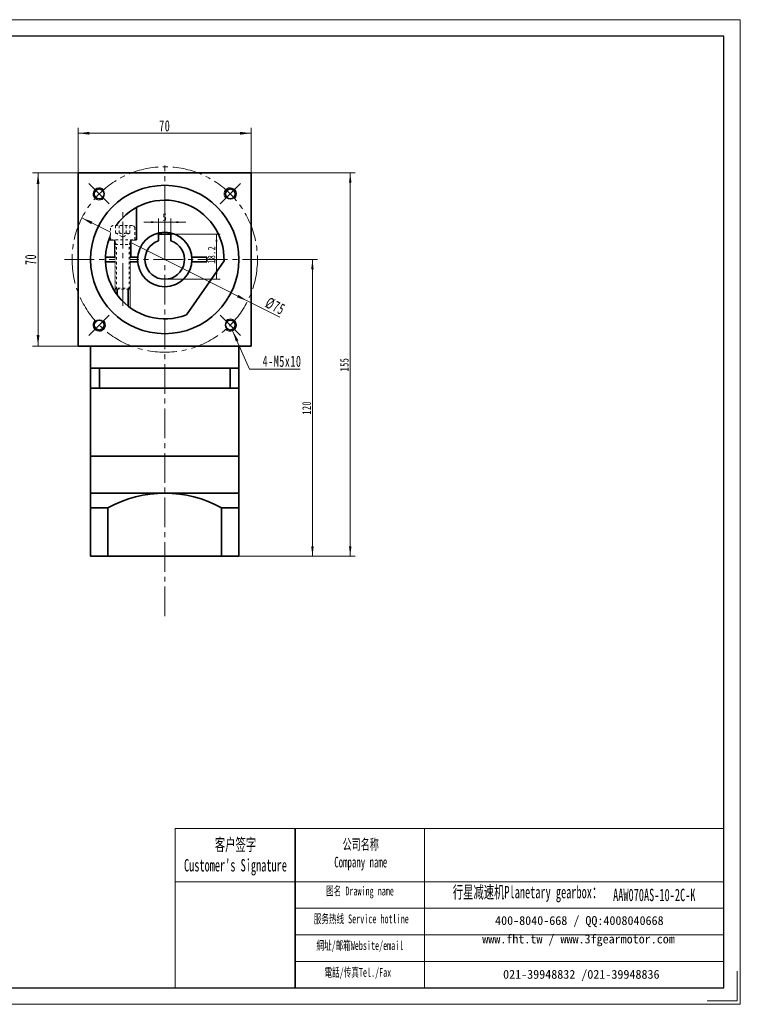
# Model space of a CAD drawing. Header units: millimetres. Extents: x 62 to 625, y -46 to 373.
# Tile 2 of 2: x 334 to 625, y -46 to 353. Entities that reach past the tile are written whole.
import ezdxf

# ---------------------------------------------------------------- set-up
doc = ezdxf.new("R2010")
doc.units = ezdxf.units.MM
doc.set_wipeout_variables(frame=1)
doc.linetypes.add('点画线', pattern=[18, 12, -2, 2, -2])
doc.linetypes.add('虚线', pattern=[2, 1, -1])
doc.layers.get('0').update_dxf_attribs({"lineweight": 35})
for name, color, linetype, lineweight in [('7标注层', 4, 'Continuous', 18), ('EB0_1', 7, 'Continuous', 35), ('SLD-0', 7, 'Continuous', 18), ('中心线层', 1, '点画线', 18), ('图框_外框线', 7, 'Continuous', 18), ('尺寸线层', 3, 'Continuous', 18), ('粗实线层', 7, 'Continuous', 35), ('细实线层', 7, 'Continuous', 18), ('虚线层', 6, '虚线', 18)]:
    doc.layers.add(name, color=color, linetype=linetype, lineweight=lineweight)
doc.styles.add('SLDTEXTSTYLE4', font='txt', dxfattribs={"width": 0.611111})
doc.styles.add('标准', font='txt', dxfattribs={"width": 0.667})
doc.dimstyles.new('a4-1-1', dxfattribs={"dimtxt": 3, "dimasz": 3, "dimexe": 1.5, "dimexo": 0, "dimgap": 0.5, "dimtad": 1, "dimdec": 3, "dimdsep": 46, "dimtxsty": '标准', "dimblk": '_CAXARROW', "dimcen": 0, "dimdle": 6, "dimazin": 2, "dimtfac": 0.707107, "dimtdec": 3, "dimtix": 1, "dimtmove": 2, "dimatfit": 3, "dimfxl": 0, "dimfrac": 2, "dimtolj": 1, "dimarcsym": 0})
doc.dimstyles.new('a4-1-1.5', dxfattribs={"dimtxt": 4.5, "dimasz": 4.5, "dimexe": 2.25, "dimexo": 0, "dimgap": 0.75, "dimtad": 1, "dimdec": 3, "dimdsep": 46, "dimtxsty": '标准', "dimblk": '_CAXARROW', "dimcen": 0, "dimdle": 9, "dimazin": 2, "dimtfac": 0.707107, "dimtdec": 3, "dimtix": 1, "dimtmove": 2, "dimatfit": 3, "dimfxl": 0, "dimfrac": 2, "dimtolj": 1, "dimarcsym": 0})
doc.dimstyles.new('标准', dxfattribs={"dimtxt": 3.5, "dimasz": 4, "dimexe": 2, "dimexo": 0, "dimtad": 1, "dimdsep": 46, "dimtxsty": '标准', "dimblk": '_CAXARROW', "dimcen": 0, "dimdle": 8, "dimazin": 2, "dimtfac": 0.707107, "dimtdec": 3, "dimtmove": 2, "dimatfit": 3, "dimfxl": 0, "dimfrac": 2, "dimtolj": 1, "dimarcsym": 0})

# ---------------------------------------------------------------- blocks, each defined once
blk = doc.blocks.new('*X23')
at = {"layer": '尺寸线层', "linetype": 'Continuous'}
for points in [[(357.56, 306.6), (362.06, 307.16), (362.06, 306.04)], [(427.56, 306.6), (423.06, 307.16), (423.06, 306.04)]]:
    blk.add_hatch(color=0, dxfattribs=at).paths.add_polyline_path(points, flags=0)
at = {"layer": '尺寸线层', "color": 0, "linetype": 'Continuous'}
for p, q in [((357.56, 290.55), (357.56, 308.85)), ((357.56, 306.6), (427.56, 306.6)), ((427.56, 290.55), (427.56, 308.85))]:
    blk.add_line(p, q, dxfattribs=at)
at = {"layer": '尺寸线层', "color": 0, "insert": (392.56, 309.58), "char_height": 4.5, "width": 9, "attachment_point": 5, "line_spacing_factor": 1.15057, "style": '标准'}
blk.add_mtext('\\T1.1;70', dxfattribs=at)
blk = doc.blocks.new('_CAXARROW')
blk.add_hatch(color=0).paths.add_polyline_path([(0, 0), (-1, 0.125), (-1, -0.125)], flags=0)
blk = doc.blocks.new('*X24')
at = {"layer": '尺寸线层', "linetype": 'Continuous'}
for points in [[(341.31, 290.55), (340.74, 286.05), (341.87, 286.05)], [(341.31, 220.55), (340.74, 225.05), (341.87, 225.05)]]:
    blk.add_hatch(color=0, dxfattribs=at).paths.add_polyline_path(points, flags=0)
at = {"layer": '尺寸线层', "color": 0, "linetype": 'Continuous'}
for p, q in [((357.56, 290.55), (339.06, 290.55)), ((341.31, 220.55), (341.31, 290.55)), ((357.56, 220.55), (339.06, 220.55))]:
    blk.add_line(p, q, dxfattribs=at)
at = {"layer": '尺寸线层', "color": 0, "insert": (338.33, 255.55), "char_height": 4.5, "width": 9, "attachment_point": 5, "rotation": 90, "line_spacing_factor": 1.15057, "style": '标准'}
blk.add_mtext('\\T1.1;70', dxfattribs=at)
blk = doc.blocks.new('*X25')
at = {"layer": '尺寸线层', "linetype": 'Continuous'}
for points in [[(359.04, 272.36), (362.81, 269.84), (363.32, 270.85)], [(426.08, 238.73), (421.81, 240.25), (422.31, 241.25)]]:
    blk.add_hatch(color=0, dxfattribs=at).paths.add_polyline_path(points, flags=0)
at = {"layer": '尺寸线层', "color": 0, "linetype": 'Continuous'}
blk.add_line((439.13, 232.19), (359.04, 272.36), dxfattribs=at)
at = {"layer": '尺寸线层', "color": 0, "insert": (437.25, 236.68), "char_height": 4.5, "width": 14.7836, "attachment_point": 5, "rotation": 333.3589, "line_spacing_factor": 1.15057, "style": '标准'}
blk.add_mtext('\\T1.1;%%C75', dxfattribs=at)
blk = doc.blocks.new('*X26')
at = {"layer": '尺寸线层', "linetype": 'Continuous'}
blk.add_hatch(color=0, dxfattribs=at).paths.add_polyline_path([(-9.87, 15.54), (-7.54, 11.66), (-8.57, 11.2)], flags=0)
at = {"layer": '尺寸线层', "color": 0, "linetype": 'Continuous'}
blk.add_line((-9.87, 15.54), (-3, 0), dxfattribs=at)
at = {"layer": '尺寸线层', "color": 0}
for p, q in [((-3, 0), (0, 0)), ((0, 0), (17.48, 0)), ((0, 0), (0, 0))]:
    blk.add_line(p, q, dxfattribs=at)
at = {"layer": '尺寸线层', "color": 0, "insert": (2.25, 0.9), "char_height": 4.5, "width": 30.4628, "attachment_point": 7, "line_spacing_factor": 1.15057, "style": '标准'}
blk.add_mtext('\\T1.1;4-M5x10', dxfattribs=at)
blk = doc.blocks.new('*X34')
at = {"layer": '中心线层'}
blk.add_line((21.5, 0), (-7.2, 0), dxfattribs=at)
at = {"layer": '虚线层'}
for p, q in [((0, 4.89), (-4.72, 4.89)), ((0, -4.89), (0, 4.89)), ((-5.7, 3.91), (-5.7, -3.91)), ((-2.7, 2.89), (-5.7, 2.89)), ((-2.7, 1.44), (-5.7, 1.44)), ((-2.7, 2.89), (-1.03, 0)), ((-2.7, -2.89), (-1.03, 0)), ((19.55, 3), (0, 3)), ((2, 2.55), (1.22, 3)), ((2, -3), (2, 3)), ((20, 2.55), (2, 2.55)), ((19.55, 3), (19.55, -3)), ((20, 2.55), (19.55, 3)), ((20, 2.55), (20, -2.55)), ((-2.7, -1.44), (-5.7, -1.44)), ((-2.7, -2.89), (-5.7, -2.89)), ((19.55, -3), (0, -3)), ((2, -2.55), (1.22, -3)), ((20, -2.55), (2, -2.55)), ((20, -2.55), (19.55, -3)), ((-4.72, -4.89), (0, -4.89))]:
    blk.add_line(p, q, dxfattribs=at)
for centre, radius, start, end in [((-4.72, 3.91), 0.978, 90, 180), ((-4.14, 2.17), 1.61, 333.4349, 26.5651), ((-8.18, 0), 5.67, 345.2529, 14.7471), ((-4.72, -3.91), 0.978, 180, 270), ((-4.14, -2.17), 1.61, 333.4349, 26.5651)]:
    blk.add_arc(centre, radius, start, end, dxfattribs=at)
blk = doc.blocks.new('234rghhf')
for p, q in [((-11.5, 8), (-11.5, 21.07)), ((-22.63, 8), (-11.5, 8)), ((-20.25, 1), (-20.25, 8)), ((-13.75, 1), (-13.75, 8)), ((-23.98, 1), (-10.95, 1)), ((10.95, 1), (17, 1)), ((17, -1), (17, 1)), ((-23.98, -1), (-10.95, -1)), ((-19.2, -14.4), (-19.2, -1)), ((-14.8, -18.89), (-14.8, -1)), ((8.77, -22.34), (23.99, -0.6)), ((10.95, -1), (17, -1))]:
    blk.add_line(p, q)
blk.add_circle((0, 0), 11)
blk.add_arc((0, 0), 24, 358.5573, 291.4427)
at = {"layer": '中心线层'}
blk.add_line((-17, -18.79), (-17, 19.14), dxfattribs=at)
at = {"layer": '细实线层'}
for p, q in [((-20, -13.27), (-20, -1)), ((-14, -19.49), (-14, -1))]:
    blk.add_line(p, q, dxfattribs=at)
blk.add_wipeout([(-17, -12), (-16.26, -12), (-14.45, -12), (-14, -11.55), (-14, 6), (-14, 6.78), (-14, 8), (-14, 8), (-12.11, 8), (-12.11, 12.72), (-12.11, 12.72), (-12.14, 12.98), (-12.24, 13.21), (-12.4, 13.41), (-12.6, 13.57), (-12.83, 13.67), (-13.09, 13.7), (-13.09, 13.7), (-14.11, 13.7), (-15.56, 13.7), (-16.26, 13.7), (-17, 13.7), (-18.44, 13.7), (-19.89, 13.7), (-20.91, 13.7), (-20.91, 13.7), (-21.17, 13.67), (-21.4, 13.57), (-21.6, 13.41), (-21.76, 13.21), (-21.86, 12.98), (-21.89, 12.72), (-21.89, 8), (-20, 8), (-20, 6.78), (-20, 6), (-20, -11.55), (-19.55, -12)]).dxf.layer = '粗实线层'
at = {"layer": '粗实线层', "rotation": 270}
blk.add_blockref('*X34', (-17, 8), dxfattribs=at)
blk = doc.blocks.new('*X35')
at = {"layer": '尺寸线层', "linetype": 'Continuous'}
for points in [[(390.06, 270.64), (387.06, 270.27), (387.06, 271.02)], [(395.06, 270.64), (398.06, 270.27), (398.06, 271.02)]]:
    blk.add_hatch(color=0, dxfattribs=at).paths.add_polyline_path(points, flags=0)
at = {"layer": '尺寸线层', "color": 0, "linetype": 'Continuous'}
for p, q in [((390.06, 265.75), (390.06, 272.14)), ((395.06, 265.75), (395.06, 272.14)), ((401.06, 270.64), (384.06, 270.64))]:
    blk.add_line(p, q, dxfattribs=at)
at = {"layer": '尺寸线层', "color": 0, "insert": (392.56, 272.59), "char_height": 3, "width": 6, "attachment_point": 5, "line_spacing_factor": 1.15057, "style": '标准'}
blk.add_mtext('\\T1.1;5', dxfattribs=at)
blk = doc.blocks.new('*X36')
at = {"layer": '尺寸线层', "linetype": 'Continuous'}
for points in [[(413.49, 265.75), (413.87, 262.75), (413.12, 262.75)], [(413.49, 247.55), (413.87, 250.55), (413.12, 250.55)]]:
    blk.add_hatch(color=0, dxfattribs=at).paths.add_polyline_path(points, flags=0)
at = {"layer": '尺寸线层', "color": 0, "linetype": 'Continuous'}
for p, q in [((390.06, 265.75), (414.99, 265.75)), ((413.49, 265.75), (413.49, 247.55)), ((392.56, 247.55), (414.99, 247.55))]:
    blk.add_line(p, q, dxfattribs=at)
at = {"layer": '尺寸线层', "color": 0, "insert": (411.51, 257.44), "char_height": 3, "width": 10.8465, "attachment_point": 5, "rotation": 90, "line_spacing_factor": 1.15057, "style": '标准'}
blk.add_mtext('\\T1.1;18.2', dxfattribs=at)
blk = doc.blocks.new('*X43')
at = {"layer": '尺寸线层', "linetype": 'Continuous'}
for points in [[(452.31, 255.55), (452.81, 251.55), (451.81, 251.55)], [(452.31, 135.55), (452.81, 139.55), (451.81, 139.55)]]:
    blk.add_hatch(color=0, dxfattribs=at).paths.add_polyline_path(points, flags=0)
at = {"layer": '尺寸线层', "color": 0, "linetype": 'Continuous'}
for p, q in [((433.12, 255.55), (454.31, 255.55)), ((452.31, 255.55), (452.31, 135.55)), ((422.56, 135.55), (454.31, 135.55))]:
    blk.add_line(p, q, dxfattribs=at)
at = {"layer": '尺寸线层', "color": 0, "insert": (449.96, 195.55), "char_height": 3.5, "width": 9.3027, "attachment_point": 5, "rotation": 90, "line_spacing_factor": 1.15057, "style": '标准'}
blk.add_mtext('\\T1.1;120', dxfattribs=at)
blk = doc.blocks.new('*X44')
at = {"layer": '尺寸线层', "linetype": 'Continuous'}
for points in [[(467.59, 290.55), (468.09, 286.55), (467.09, 286.55)], [(467.59, 135.55), (468.09, 139.55), (467.09, 139.55)]]:
    blk.add_hatch(color=0, dxfattribs=at).paths.add_polyline_path(points, flags=0)
at = {"layer": '尺寸线层', "color": 0, "linetype": 'Continuous'}
for p, q in [((427.56, 290.55), (469.59, 290.55)), ((467.59, 290.55), (467.59, 135.55)), ((422.56, 135.55), (469.59, 135.55))]:
    blk.add_line(p, q, dxfattribs=at)
at = {"layer": '尺寸线层', "color": 0, "insert": (465.23, 213.05), "char_height": 3.5, "width": 9.0755, "attachment_point": 5, "rotation": 90, "line_spacing_factor": 1.15057, "style": '标准'}
blk.add_mtext('\\T1.1;155', dxfattribs=at)

msp = doc.modelspace()

# ---------------------------------------------------------------- linework, layer by layer
msp.add_line((445.3596, 25.4142), (445.3596, -38.9456))
at = {"layer": '7标注层', "color": 0}
msp.add_line((396.8103, 25.4142), (396.8103, -38.9346), dxfattribs=at)
at = {"layer": 'EB0_1'}
for p, q in [((422.5632, 211.5456), (362.5632, 211.5456)), ((362.5632, 211.5456), (362.5632, 176.0456)), ((422.5632, 211.5456), (422.5632, 176.0456)), ((422.5632, 203.5456), (362.5632, 203.5456)), ((362.5632, 176.0456), (422.5632, 176.0456))]:
    msp.add_line(p, q, dxfattribs=at)
at = {"layer": 'EB0_1', "linetype": 'Continuous', "lineweight": 35}
for p, q in [((362.5632, 176.0456), (422.5632, 176.0456)), ((362.5632, 176.0456), (362.5632, 153.0456)), ((422.5632, 135.5456), (422.5632, 176.0456)), ((362.5632, 153.0456), (362.5632, 135.5456)), ((422.5632, 135.5456), (362.5632, 135.5456))]:
    msp.add_line(p, q, dxfattribs=at)
at = {"layer": '中心线层'}
for p, q in [((392.5632, 111.2846), (392.5632, 293.5456)), ((370.1171, 277.9917), (361.8776, 286.2311)), ((415.0092, 277.9917), (423.2487, 286.2311)), ((392.5632, 274.5456), (392.5632, 265.7175)), ((352.0083, 255.5456), (433.118, 255.5456)), ((370.1171, 233.0995), (361.8776, 224.8601)), ((415.0092, 233.0995), (423.2487, 224.8601))]:
    msp.add_line(p, q, dxfattribs=at)
msp.add_circle((392.5632, 255.5456), 37.5, dxfattribs=at)
at = {"layer": '图框_外框线'}
for p, q in [((396.8103, 25.4142), (445.3596, 25.4142)), ((445.3596, 25.4142), (445.3596, -38.9346)), ((445.3596, 25.4142), (618.6949, 25.4142)), ((497.6683, 25.4142), (497.6683, -38.9346)), ((396.8103, 3.9409), (445.3596, 3.9409)), ((445.3596, 3.9409), (618.6949, 3.9409)), ((445.3596, -6.7957), (618.6949, -6.7957)), ((445.3596, -17.5323), (618.6949, -17.5323)), ((445.3596, -28.2689), (618.6949, -28.2689))]:
    msp.add_line(p, q, dxfattribs=at)
at = {"layer": '图框_外框线', "color": 3}
msp.add_lwpolyline([(624.0573, -32.2316), (624.0573, -44.297), (611.9919, -44.297)], dxfattribs=at)
at = {"layer": '粗实线层'}
for p, q in [((357.5632, 220.5456), (357.5632, 290.5456)), ((357.5632, 290.5456), (427.5632, 290.5456)), ((427.5632, 290.5456), (427.5632, 289.6456)), ((427.5632, 220.5456), (427.5632, 289.5456)), ((357.5632, 220.5456), (357.5632, 221.4456)), ((357.5632, 220.5456), (427.5632, 220.5456)), ((362.5632, 211.5456), (362.5632, 220.5456)), ((422.5632, 211.5456), (422.5632, 220.5456)), ((366.1056, 211.5456), (366.1056, 203.5456)), ((419.0207, 211.5456), (419.0207, 203.5456)), ((362.5632, 161.0456), (422.5632, 161.0456)), ((369.5632, 155.0989), (362.5632, 155.0989)), ((369.5632, 155.0989), (369.5632, 135.5456)), ((369.5632, 155.0989), (369.5632, 135.5456)), ((415.5632, 155.0989), (415.5632, 135.5456)), ((415.5632, 155.0989), (415.5632, 135.5456)), ((415.5632, 155.0989), (422.5632, 155.0989))]:
    msp.add_line(p, q, dxfattribs=at)
for centre, radius in [((392.5632, 255.5456), 30), ((366.0467, 282.0621), 2), ((419.0797, 282.0621), 2), ((366.0467, 229.0291), 2), ((419.0797, 229.0291), 2)]:
    msp.add_circle(centre, radius, dxfattribs=at)
at = {"layer": '粗实线层', "lineweight": 18}
for centre, start, end in [((366.0467, 282.0621), 43.089787, 315), ((419.0797, 282.0621), 313.089787, 225), ((419.0797, 229.0291), 223.089787, 135), ((366.0467, 229.0291), 133.089787, 45)]:
    msp.add_arc(centre, 2.5, start, end, dxfattribs=at)
at = {"layer": '粗实线层'}
msp.add_arc((392.5632, 113.5939), 47.4517, 61.006989, 118.993011, dxfattribs=at)

# ---------------------------------------------------------------- block references
at = {"layer": '尺寸线层'}
msp.add_blockref('*X26', (429.8956, 211.1703), dxfattribs=at)

# ---------------------------------------------------------------- texts
at = {"layer": 'SLD-0', "color": 1, "attachment_point": 2, "style": 'SLDTEXTSTYLE4'}
for s, insert, char_height, width in [("{\\fSimSun|b1|i0|c134|p2;客户签字\\PCustomer's Signature}", (421.1686, 21.4415), 5.010421, 62.330152), ('{\\fSimSun|b1|i0|c134|p2;公司名称\\PCompany name}', (471.8458, 21.1756), 4.294646, 55.602262), ('{\\fSimSun|b1|i0|c134|p2;图名 Drawing name}', (471.5522, 1.9618), 3.578872, 45.769065), ('{\\fSimSun|b1|i0|c134|p2;  \\H1.1667x;行星减速机Planetary gearbox\\fSimSun|b0|i0|c134|p2;：}', (537.5309, 2.2379), 4.294646, 67.544653), ('AAW070AS-10-2C-K', (590.5895, 1.0976), 5.010421, 36.463237), ('{\\fSimSun|b1|i0|c134|p2;服务热线 Service hotline}', (472.0597, -9.2919), 3.578872, 50.991135), ('{\\fSimSun|b1|i0|c134|p2;網址/邮箱Website/email}', (471.5024, -20.0745), 3.578872, 53.076972), ('{\\fSimSun|b1|i0|c134|p2;電話/传真Tel./Fax}', (470.7006, -30.9411), 3.578872, 53.715332)]:
    msp.add_mtext(s, dxfattribs=dict(at, insert=insert, char_height=char_height, width=width))
at = {"layer": 'SLD-0', "color": 1, "char_height": 3.578872, "attachment_point": 2}
for s, insert, width in [('{\\fSimSun|b1|i0|c134|p2;400-8040-668 / QQ:4008040668}', (560.2803, -9.9757), 104.200324), ('{\\fSimSun|b1|i0|c134|p2;www.fht.tw / www.3fgearmotor.com }', (559.9503, -17.43), 104.317624), ('{\\fSimSun|b1|i0|c134|p2;021-39948832 /021-39948836 }', (561.0784, -31.7236), 79.654398)]:
    msp.add_mtext(s, dxfattribs=dict(at, insert=insert, width=width))

# ---------------------------------------------------------------- dimensions: what is measured, and where the dimension line sits
at = {"layer": '尺寸线层'}
for base, p1, p2, angle, picture, middle in [((427.5632, 306.6012), (357.5632, 290.5456), (427.5632, 290.5456), 0, '*X23', (392.5632, 309.5769)), ((341.3074, 290.5456), (357.5632, 220.5456), (357.5632, 290.5456), 90, '*X24', (338.3318, 255.5456))]:
    dim = msp.add_linear_dim(base=base, p1=p1, p2=p2, angle=angle, dimstyle='a4-1-1.5', override={"dimsah": 1, "dimtfill": 1, "dimtzin": 8}, dxfattribs=at)
    dim.commit()
    dim.dimension.update_dxf_attribs({"geometry": picture, "text_midpoint": middle, "dimtype": 160})
for base, p1, picture, middle in [((467.5909, 135.5456), (427.5632, 290.5456), '*X44', (465.2348, 213.0456)), ((452.3133, 135.5456), (433.118, 255.5456), '*X43', (449.9572, 195.5456))]:
    dim = msp.add_linear_dim(base=base, p1=p1, p2=(422.5632, 135.5456), angle=90, dimstyle='标准', override={"dimsah": 1, "dimtfill": 1, "dimtzin": 8, "dimarcsym": 0}, dxfattribs=at)
    dim.commit()
    dim.dimension.update_dxf_attribs({"geometry": picture, "text_midpoint": middle})
dim = msp.add_diameter_dim_2p(p1=(359.0444, 272.3607), p2=(426.0819, 238.7306), dimstyle='a4-1-1.5', override={"dimpost": '%%C<>', "dimsah": 1, "dimtfill": 1, "dimtzin": 8}, dxfattribs=at)
dim.commit()
dim.dimension.update_dxf_attribs({"geometry": '*X25', "text_midpoint": (435.822, 233.8443), "dimtype": 163})

# ---------------------------------------------------------------- next in the draw order: block references
at = {"layer": '粗实线层'}
msp.add_blockref('234rghhf', (392.5632, 255.5456), dxfattribs=at)

# ---------------------------------------------------------------- next in the draw order: linework, layer by layer
at = {"layer": '图框_外框线', "color": 3}
msp.add_lwpolyline([(62.3483, -45.6376), (625.3979, -45.6376), (625.3979, 352.5189), (62.3483, 352.5189)], close=True, dxfattribs=at)
at = {"layer": '图框_外框线', "color": 3, "lineweight": 25}
msp.add_lwpolyline([(95.8632, -38.9346), (618.6949, -38.9346), (618.6949, 345.816), (95.8632, 345.816)], close=True, dxfattribs=at)
at = {"layer": '粗实线层'}
for p, q in [((395.0632, 265.7456), (390.0632, 265.7456)), ((390.0632, 265.7456), (390.0632, 263.145)), ((395.0632, 265.7456), (395.0632, 263.145))]:
    msp.add_line(p, q, dxfattribs=at)
msp.add_circle((392.5632, 255.5456), 11, dxfattribs=at)
msp.add_arc((392.5632, 255.5456), 8, 108.209957, 71.790043, dxfattribs=at)

# ---------------------------------------------------------------- next in the draw order: dimensions: what is measured, and where the dimension line sits
at = {"layer": '尺寸线层'}
dim = msp.add_linear_dim(base=(390.0632, 270.6433), p1=(395.0632, 265.7456), p2=(390.0632, 265.7456), dimstyle='a4-1-1', override={"dimsah": 1, "dimtfill": 1, "dimtzin": 8}, dxfattribs=at)
dim.commit()
dim.dimension.update_dxf_attribs({"geometry": '*X35', "text_midpoint": (392.5632, 272.5946), "dimtype": 160})
dim = msp.add_linear_dim(base=(413.4929, 247.5456), p1=(390.0632, 265.7456), p2=(392.5632, 247.5456), angle=270, dimstyle='a4-1-1', override={"dimsah": 1, "dimtfill": 1, "dimtzin": 8}, dxfattribs=at)
dim.commit()
dim.dimension.update_dxf_attribs({"geometry": '*X36', "text_midpoint": (411.5091, 257.4434), "dimtype": 160})

doc.saveas('drawing.dxf')
